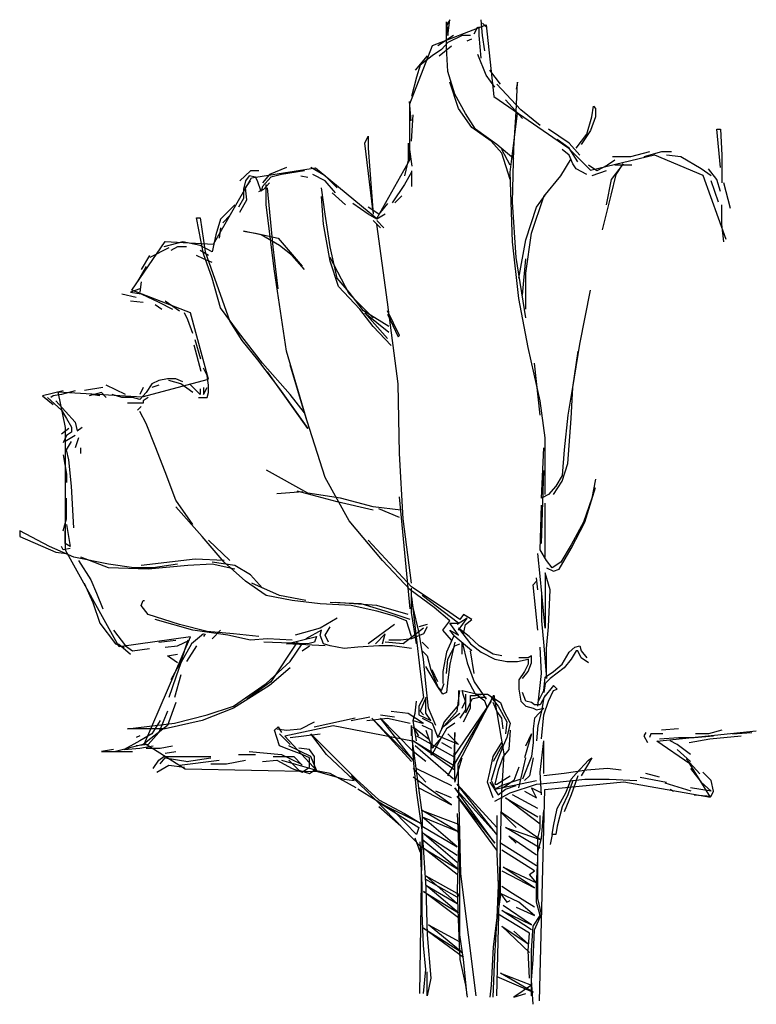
# Model space of a CAD drawing. Extents: x 40.6 to 49.8, y 31.4 to 43.7.
import ezdxf

# ---------------------------------------------------------------- set-up
doc = ezdxf.new("R2010")
doc.units = 0
doc.header["$LTSCALE"] = 40
doc.layers.get('0').update_dxf_attribs({"linetype": 'CONTINUOUS'})
doc.layers.add('TR_OUT', color=7, linetype='CONTINUOUS')

msp = doc.modelspace()

# ---------------------------------------------------------------- linework, layer by layer
at = {"color": 0}
for p, q in [((45.953, 43.708), (45.909, 43.637)), ((45.909, 43.682), (45.927, 43.513)), ((45.909, 43.363), (45.909, 43.682)), ((45.927, 43.513), (45.953, 43.708)), ((46.254, 43.531), (46.299, 43.62)), ((46.316, 43.513), (46.316, 43.62)), ((46.361, 43.513), (46.343, 43.708)), ((46.361, 43.664), (46.405, 43.62)), ((45.997, 43.513), (45.803, 43.381)), ((46.104, 43.513), (45.927, 43.425)), ((46.21, 43.513), (46.104, 43.513)), ((46.343, 43.23), (46.316, 43.513)), ((46.387, 43.319), (46.361, 43.513)), ((45.82, 43.257), (45.971, 43.381)), ((45.927, 43.425), (45.847, 43.336)), ((45.927, 43.062), (45.909, 43.363)), ((46.166, 43.443), (46.228, 43.469)), ((45.67, 43.257), (45.519, 43.079)), ((45.732, 43.257), (45.581, 43.141)), ((45.847, 43.336), (45.732, 43.257)), ((46.405, 43.017), (46.299, 43.274)), ((45.581, 43.141), (45.537, 42.991)), ((46.015, 42.778), (45.927, 43.062)), ((46.511, 42.867), (46.405, 43.017)), ((46.582, 42.902), (46.449, 43.079)), ((45.537, 42.991), (45.475, 42.752)), ((46.059, 42.601), (45.953, 42.929)), ((46.839, 42.583), (46.538, 42.902)), ((46.794, 42.929), (46.777, 42.84)), ((46.777, 42.557), (46.794, 42.929)), ((46.148, 42.539), (46.015, 42.778)), ((45.446, 42.687), (45.464, 42.448)), ((46.856, 42.477), (46.644, 42.707)), ((47.724, 42.495), (47.742, 42.628)), ((47.742, 42.628), (47.769, 42.601)), ((45.475, 42.194), (45.493, 42.521)), ((46.228, 42.362), (46.059, 42.601)), ((46.272, 42.344), (46.148, 42.539)), ((46.706, 41.804), (46.794, 42.539)), ((46.75, 42.105), (46.777, 42.557)), ((47.078, 42.389), (46.839, 42.583)), ((47.769, 42.601), (47.769, 42.495)), ((47.662, 42.282), (47.724, 42.495)), ((47.769, 42.495), (47.707, 42.327)), ((44.89, 42.167), (44.935, 42.256)), ((44.935, 42.256), (44.935, 42.105)), ((46.467, 42.194), (46.228, 42.362)), ((46.538, 42.15), (46.272, 42.344)), ((47.441, 42.167), (47.184, 42.344)), ((47.529, 42.105), (47.662, 42.282)), ((47.707, 42.327), (47.591, 42.15)), ((49.283, 42.344), (49.327, 42.344)), ((49.327, 41.866), (49.283, 42.344)), ((49.327, 42.344), (49.345, 42.017)), ((44.997, 41.308), (44.89, 42.167)), ((45.431, 42.167), (45.431, 41.955)), ((46.6, 42.043), (46.467, 42.194)), ((46.75, 41.972), (46.538, 42.15)), ((47.441, 42.105), (47.29, 42.212)), ((47.574, 42.017), (47.441, 42.167)), ((44.935, 42.105), (44.997, 41.282)), ((45.482, 41.882), (45.452, 42.089)), ((46.706, 41.893), (46.6, 42.088)), ((46.706, 41.716), (46.6, 42.043)), ((46.732, 41.432), (46.75, 42.105)), ((47.441, 42.017), (47.352, 42.088)), ((47.547, 41.937), (47.441, 42.105)), ((47.485, 41.91), (47.441, 42.017)), ((48.442, 42.061), (48.203, 41.999)), ((48.592, 42.061), (48.371, 41.999)), ((48.716, 42.061), (48.592, 42.061)), ((48.831, 41.999), (48.654, 42.017)), ((49.345, 42.017), (49.345, 41.671)), ((45.431, 41.955), (45.386, 41.76)), ((47.335, 41.76), (47.467, 41.972)), ((47.529, 41.848), (47.485, 41.91)), ((47.786, 41.822), (47.68, 41.893)), ((47.919, 41.893), (47.786, 41.822)), ((48.008, 41.955), (47.919, 41.893)), ((48.114, 41.91), (47.963, 41.716)), ((48.203, 41.999), (47.981, 41.999)), ((48.22, 41.893), (48.008, 41.893)), ((48.025, 41.778), (48.114, 41.91)), ((49.088, 41.848), (48.831, 41.999)), ((43.465, 41.822), (43.332, 41.698)), ((43.571, 41.822), (43.465, 41.822)), ((43.704, 41.778), (43.615, 41.671)), ((43.916, 41.866), (43.704, 41.778)), ((43.854, 41.778), (43.721, 41.742)), ((44.138, 41.822), (43.854, 41.778)), ((44.395, 41.76), (44.217, 41.866)), ((44.395, 41.698), (44.244, 41.778)), ((45.475, 41.804), (45.386, 41.654)), ((45.475, 41.822), (45.475, 41.627)), ((46.732, 40.936), (46.706, 41.804)), ((47.662, 41.778), (47.529, 41.848)), ((47.901, 41.822), (47.724, 41.76)), ((47.963, 41.521), (48.025, 41.778)), ((49.212, 41.76), (49.088, 41.848)), ((49.283, 41.716), (49.177, 41.848)), ((43.403, 41.698), (43.376, 41.592)), ((43.447, 41.76), (43.403, 41.698)), ((43.403, 41.609), (43.465, 41.698)), ((43.527, 41.742), (43.447, 41.76)), ((43.553, 41.698), (43.527, 41.742)), ((43.598, 41.565), (43.553, 41.698)), ((43.721, 41.742), (43.615, 41.627)), ((43.633, 41.592), (43.704, 41.671)), ((43.659, 41.397), (43.659, 41.654)), ((44.093, 41.76), (44.182, 41.742)), ((44.545, 41.609), (44.395, 41.76)), ((44.527, 41.547), (44.395, 41.698)), ((45.386, 41.654), (45.234, 41.424)), ((47.122, 41.503), (47.335, 41.76)), ((47.963, 41.716), (47.901, 41.397)), ((49.301, 41.432), (49.212, 41.698)), ((49.327, 41.565), (49.283, 41.716)), ((49.451, 41.353), (49.371, 41.671)), ((43.376, 41.592), (43.376, 41.476)), ((43.42, 41.459), (43.403, 41.609)), ((43.571, 41.565), (43.633, 41.592)), ((43.615, 41.627), (43.598, 41.565)), ((43.748, 40.874), (43.677, 41.609)), ((44.395, 41.282), (44.35, 41.609)), ((44.483, 41.547), (44.651, 41.397)), ((47.034, 41.37), (47.14, 41.521)), ((47.857, 41.087), (47.963, 41.521)), ((43.27, 41.397), (43.093, 41.22)), ((43.376, 41.476), (43.314, 41.37)), ((43.332, 41.308), (43.42, 41.459)), ((43.766, 40.573), (43.659, 41.397)), ((44.377, 41.158), (44.35, 41.503)), ((44.935, 41.282), (44.74, 41.414)), ((45.174, 41.414), (45.068, 41.282)), ((45.264, 41.424), (45.354, 41.51)), ((46.777, 40.741), (46.732, 41.432)), ((46.972, 41.043), (47.122, 41.503)), ((49.345, 41.158), (49.345, 41.397)), ((44.457, 40.874), (44.395, 41.282)), ((45.068, 41.282), (44.935, 41.37)), ((45.041, 41.22), (44.935, 41.282)), ((45.147, 41.282), (45.041, 41.22)), ((46.901, 40.963), (47.034, 41.37)), ((42.792, 41.237), (42.836, 41.237)), ((42.88, 40.786), (42.792, 41.237)), ((42.836, 41.237), (42.898, 40.812)), ((43.093, 41.22), (43.031, 41.025)), ((43.208, 41.264), (43.119, 41.175)), ((44.457, 40.697), (44.377, 41.158)), ((45.085, 41.113), (44.997, 41.202)), ((45.041, 41.202), (45.13, 41.113)), ((45.174, 40.184), (45.041, 41.158)), ((49.371, 40.936), (49.345, 41.158)), ((43.093, 41.113), (43.075, 40.981)), ((43.376, 41.069), (43.527, 41.043)), ((43.598, 41.025), (43.376, 41.069)), ((43.527, 41.043), (43.81, 40.981)), ((46.901, 40.547), (46.972, 41.043)), ((42.623, 40.936), (42.384, 40.874)), ((42.836, 40.892), (42.623, 40.936)), ((43.031, 41.025), (42.986, 40.812)), ((43.828, 40.892), (43.598, 41.025)), ((43.81, 40.981), (44.111, 40.635)), ((46.812, 40.228), (46.732, 40.936)), ((46.812, 40.485), (46.901, 40.963)), ((42.212, 40.747), (42.449, 40.867)), ((42.553, 40.874), (42.473, 40.83)), ((42.668, 40.874), (42.553, 40.874)), ((42.986, 40.812), (42.836, 40.892)), ((42.942, 40.768), (42.836, 40.83)), ((42.986, 40.485), (42.88, 40.786)), ((42.898, 40.812), (43.208, 39.944)), ((43.81, 40.352), (43.748, 40.874)), ((43.987, 40.768), (43.828, 40.892)), ((44.545, 40.485), (44.457, 40.874)), ((42.207, 40.768), (42.101, 40.591)), ((42.88, 40.724), (42.792, 40.768)), ((42.986, 40.679), (42.88, 40.724)), ((44.138, 40.591), (43.987, 40.768)), ((44.696, 40.29), (44.457, 40.741)), ((44.563, 40.378), (44.457, 40.697)), ((46.901, 39.989), (46.777, 40.741)), ((46.856, 40.272), (46.901, 40.724)), ((42.062, 40.443), (42.167, 40.631)), ((43.916, 39.572), (43.766, 40.573)), ((46.901, 40.095), (46.901, 40.547)), ((42.101, 40.44), (42.083, 40.308)), ((43.093, 40.113), (42.986, 40.485)), ((44.696, 40.308), (44.545, 40.485)), ((41.862, 40.29), (42.039, 40.246)), ((42.083, 40.352), (41.968, 40.308)), ((41.968, 40.308), (42.101, 40.29)), ((42.101, 40.29), (42.322, 40.184)), ((44.828, 40.095), (44.563, 40.378)), ((44.873, 40.077), (44.696, 40.308)), ((44.997, 39.989), (44.696, 40.29)), ((47.574, 39.661), (47.707, 40.334)), ((41.968, 40.201), (42.127, 40.184)), ((42.322, 40.184), (42.491, 40.095)), ((42.402, 40.201), (42.579, 40.077)), ((45.307, 39.165), (45.174, 40.184)), ((46.927, 39.617), (46.812, 40.228)), ((42.278, 40.157), (42.358, 40.095)), ((42.685, 39.962), (42.641, 40.051)), ((43.314, 39.812), (43.093, 40.113)), ((44.997, 39.882), (44.828, 40.095)), ((45.192, 39.882), (44.873, 40.077)), ((44.89, 40.051), (45.192, 39.812)), ((45.174, 39.732), (44.89, 40.051)), ((45.324, 39.767), (45.174, 40.077)), ((42.747, 39.794), (42.685, 39.962)), ((43.208, 39.944), (43.358, 39.705)), ((45.174, 40.033), (45.307, 39.75)), ((43.615, 39.422), (43.314, 39.812)), ((45.218, 39.643), (44.997, 39.882)), ((42.77, 39.717), (42.841, 39.478)), ((43.358, 39.705), (43.553, 39.466)), ((45.307, 39.75), (45.324, 39.767)), ((42.757, 39.65), (42.845, 39.322)), ((44.182, 38.669), (43.916, 39.572)), ((47.078, 38.953), (46.927, 39.617)), ((47.485, 39.121), (47.574, 39.661)), ((47.547, 39.572), (47.485, 39.147)), ((43.553, 39.466), (43.828, 39.103)), ((42.924, 39.271), (42.88, 39.36)), ((43.961, 39.032), (43.615, 39.422)), ((44.182, 38.607), (43.677, 39.316)), ((44.138, 38.802), (43.961, 39.404)), ((47.078, 38.775), (47.007, 39.422)), ((42.322, 39.209), (42.234, 39.165)), ((42.429, 39.227), (42.322, 39.209)), ((42.535, 39.227), (42.429, 39.227)), ((42.597, 39.165), (42.446, 39.209)), ((42.623, 39.192), (42.535, 39.227)), ((42.942, 39.147), (42.924, 39.271)), ((41.127, 39.077), (40.87, 39.015)), ((41.277, 39.077), (41.109, 39.032)), ((41.623, 39.121), (41.393, 39.082)), ((41.906, 39.032), (41.667, 39.147)), ((42.127, 39.121), (42.083, 39.032)), ((42.234, 39.165), (42.163, 39.059)), ((42.322, 39.147), (42.234, 39.121)), ((42.747, 39.059), (42.597, 39.165)), ((42.836, 39.032), (42.703, 39.165)), ((42.836, 39.103), (42.836, 39.032)), ((42.88, 39.032), (42.924, 39.121)), ((42.88, 39.121), (42.88, 39.032)), ((42.942, 39.059), (42.942, 39.147)), ((43.828, 39.103), (44.182, 38.607)), ((45.324, 38.297), (45.307, 39.165)), ((47.485, 39.147), (47.423, 38.775)), ((47.467, 38.731), (47.485, 39.121)), ((40.87, 39.015), (41.003, 38.908)), ((40.932, 38.997), (41.109, 38.837)), ((41.003, 39.015), (40.976, 38.997)), ((41.109, 39.032), (41.003, 39.015)), ((41.038, 38.953), (41.277, 38.687)), ((41.605, 39.059), (41.454, 39.015)), ((41.587, 39.015), (41.472, 39.032)), ((41.667, 38.997), (41.605, 39.059)), ((41.862, 38.997), (41.738, 39.032)), ((41.995, 38.997), (41.862, 38.997)), ((42.083, 38.97), (41.995, 38.997)), ((42.163, 39.059), (42.083, 38.97)), ((42.189, 38.997), (42.127, 38.953)), ((42.127, 38.953), (42.127, 38.926)), ((42.818, 38.997), (42.924, 38.997)), ((42.924, 38.997), (42.942, 39.059)), ((44.138, 38.802), (43.961, 39.032)), ((47.14, 38.492), (47.078, 38.953)), ((41.109, 38.837), (41.171, 38.731)), ((42.127, 38.926), (41.933, 38.926)), ((42.101, 38.882), (42.057, 38.837)), ((42.163, 38.669), (42.083, 38.82)), ((41.171, 38.731), (41.233, 38.625)), ((44.395, 37.996), (44.138, 38.802)), ((47.423, 38.775), (47.379, 38.341)), ((47.423, 38.173), (47.467, 38.731)), ((41.198, 38.607), (41.109, 38.536)), ((41.233, 38.625), (41.233, 38.563)), ((41.277, 38.687), (41.304, 38.581)), ((41.304, 38.581), (41.366, 38.625)), ((42.278, 38.386), (42.163, 38.669)), ((41.171, 38.519), (41.127, 38.43)), ((41.277, 38.519), (41.153, 38.448)), ((41.233, 38.563), (41.171, 38.519)), ((41.171, 38.341), (41.233, 38.448)), ((41.322, 38.492), (41.277, 38.368)), ((47.14, 37.784), (47.14, 38.492)), ((41.198, 38.218), (41.171, 38.341)), ((41.348, 38.297), (41.348, 38.368)), ((42.402, 38.067), (42.278, 38.386)), ((47.096, 37.739), (47.122, 38.368)), ((47.379, 38.341), (47.352, 38.023)), ((41.127, 38.279), (41.171, 38.04)), ((41.233, 37.89), (41.198, 38.218)), ((45.369, 37.482), (45.324, 38.297)), ((44.182, 37.801), (43.664, 38.089)), ((47.096, 37.173), (47.122, 38.085)), ((47.352, 37.952), (47.423, 38.173)), ((41.171, 38.04), (41.171, 37.934)), ((42.535, 37.713), (42.402, 38.067)), ((44.696, 37.456), (44.395, 37.996)), ((47.352, 38.023), (47.273, 37.89)), ((47.769, 37.978), (47.724, 37.739)), ((41.26, 37.367), (41.233, 37.89)), ((47.273, 37.89), (47.184, 37.784)), ((47.246, 37.784), (47.352, 37.952)), ((47.636, 37.438), (47.769, 37.872)), ((41.171, 37.482), (41.171, 37.739)), ((42.747, 37.412), (42.535, 37.713)), ((44.119, 37.82), (43.794, 37.792)), ((44.545, 37.695), (44.049, 37.828)), ((44.589, 37.739), (44.182, 37.801)), ((44.997, 37.633), (44.589, 37.739)), ((45.457, 36.358), (45.324, 37.757)), ((47.184, 37.784), (47.096, 37.739)), ((47.724, 37.739), (47.618, 37.438)), ((42.862, 37.261), (42.535, 37.633)), ((44.997, 37.589), (44.545, 37.695)), ((45.342, 37.589), (44.997, 37.633)), ((45.324, 37.5), (45.068, 37.606)), ((47.078, 37.093), (47.096, 37.651)), ((47.14, 37.004), (47.14, 37.677)), ((41.127, 37.332), (41.171, 37.482)), ((45.475, 36.677), (45.369, 37.482)), ((41.171, 37.412), (41.215, 37.137)), ((45.112, 36.96), (44.696, 37.456)), ((47.618, 37.438), (47.467, 37.155)), ((47.467, 37.111), (47.636, 37.438)), ((40.587, 37.332), (40.587, 37.261)), ((40.958, 37.137), (40.587, 37.332)), ((40.587, 37.261), (41.038, 37.066)), ((41.153, 37.173), (41.153, 37.332)), ((43.137, 36.942), (42.862, 37.261)), ((41.26, 37.004), (40.958, 37.137)), ((41.127, 37.093), (41.109, 37.137)), ((41.215, 37.111), (41.127, 37.093)), ((41.215, 37.137), (41.153, 37.173)), ((43.208, 36.96), (42.942, 37.217)), ((45.475, 36.632), (44.935, 37.217)), ((47.317, 36.854), (47.467, 37.111)), ((47.467, 37.155), (47.335, 36.942)), ((41.038, 37.066), (41.171, 37.049)), ((41.694, 36.916), (41.26, 37.004)), ((41.694, 36.871), (41.348, 37.004)), ((42.774, 36.978), (42.101, 36.898)), ((43.137, 36.96), (42.774, 36.978)), ((47.078, 36.765), (47.051, 37.049)), ((47.158, 36.96), (47.078, 37.093)), ((41.322, 36.96), (41.472, 36.721)), ((42.012, 36.871), (41.694, 36.916)), ((42.189, 36.854), (41.694, 36.871)), ((42.251, 36.871), (42.012, 36.871)), ((42.685, 36.898), (42.189, 36.854)), ((42.553, 36.916), (42.251, 36.871)), ((42.986, 36.916), (42.685, 36.898)), ((43.27, 36.898), (42.986, 36.942)), ((43.27, 36.854), (42.986, 36.916)), ((43.403, 36.703), (43.137, 36.942)), ((43.465, 36.783), (43.27, 36.898)), ((45.457, 36.597), (45.112, 36.96)), ((47.228, 36.871), (47.158, 36.96)), ((47.158, 36.871), (47.246, 36.827)), ((47.335, 36.942), (47.228, 36.871)), ((47.246, 36.827), (47.317, 36.854)), ((43.615, 36.615), (43.465, 36.783)), ((47.051, 36.597), (47.034, 36.747)), ((47.14, 36.119), (47.078, 36.765)), ((47.14, 36.809), (47.14, 36.615)), ((47.202, 36.597), (47.14, 36.809)), ((41.392, 36.677), (41.499, 36.437)), ((41.472, 36.721), (41.543, 36.553)), ((43.659, 36.526), (43.403, 36.703)), ((43.828, 36.526), (43.482, 36.677)), ((45.953, 36.313), (45.475, 36.632)), ((45.475, 36.313), (45.475, 36.615)), ((46.989, 36.659), (47.034, 36.703)), ((47.051, 36.092), (46.989, 36.659)), ((47.14, 36.615), (47.14, 36.119)), ((41.543, 36.553), (41.623, 36.358)), ((43.987, 36.464), (43.659, 36.526)), ((44.155, 36.464), (43.828, 36.526)), ((45.758, 36.375), (45.457, 36.597)), ((45.475, 36.508), (45.581, 35.578)), ((45.493, 36.375), (45.475, 36.508)), ((46.059, 36.181), (45.608, 36.526)), ((47.096, 36.57), (47.096, 36.207)), ((47.184, 36.136), (47.202, 36.597)), ((41.499, 36.437), (41.587, 36.181)), ((42.101, 36.402), (42.127, 36.464)), ((42.189, 36.287), (42.101, 36.402)), ((42.127, 36.464), (42.145, 36.464)), ((44.333, 36.42), (43.987, 36.464)), ((44.722, 36.402), (44.333, 36.42)), ((44.846, 36.42), (44.457, 36.437)), ((45.041, 36.402), (44.527, 36.437)), ((45.041, 36.331), (44.722, 36.402)), ((45.147, 36.331), (44.846, 36.42)), ((45.431, 36.287), (45.041, 36.402)), ((45.563, 36.074), (45.493, 36.375)), ((45.953, 36.207), (45.758, 36.375)), ((42.579, 36.163), (42.189, 36.287)), ((44.545, 36.243), (44.333, 36.119)), ((45.262, 36.269), (45.041, 36.331)), ((45.457, 36.225), (45.147, 36.331)), ((45.413, 36.207), (45.262, 36.269)), ((45.537, 35.924), (45.475, 36.313)), ((46.077, 36.225), (45.953, 36.313)), ((46.166, 36.243), (46.042, 36.163)), ((46.059, 36.092), (46.166, 36.243)), ((46.121, 36.287), (46.077, 36.225)), ((46.228, 36.225), (46.121, 36.287)), ((41.587, 36.181), (41.782, 35.924)), ((42.747, 36.092), (42.278, 36.225)), ((42.924, 36.074), (42.579, 36.163)), ((44.333, 36.119), (44.023, 36.03)), ((44.395, 36.03), (44.457, 36.136)), ((45.262, 36.163), (44.935, 35.924)), ((45.625, 36.119), (45.369, 35.924)), ((45.475, 36.012), (45.413, 36.207)), ((45.67, 36.163), (45.563, 36.136)), ((45.67, 36.136), (45.625, 36.048)), ((45.865, 36.092), (45.953, 36.207)), ((45.953, 36.181), (46.059, 36.181)), ((46.059, 36.03), (45.953, 36.181)), ((46.059, 36.119), (46.21, 35.924)), ((46.192, 36.012), (46.059, 36.119)), ((46.121, 36.048), (46.148, 36.163)), ((46.148, 36.163), (46.228, 36.225)), ((47.096, 36.207), (47.122, 35.897)), ((47.158, 35.862), (47.184, 36.136)), ((41.755, 36.092), (41.906, 35.897)), ((42.88, 36.048), (42.73, 35.924)), ((43.181, 36.03), (42.747, 36.092)), ((42.898, 36.048), (42.88, 36.012)), ((43.252, 36.048), (42.924, 36.074)), ((42.986, 35.986), (43.093, 36.092)), ((43.465, 35.968), (43.181, 36.03)), ((43.571, 36.012), (43.252, 36.048)), ((43.916, 35.924), (44.288, 36.012)), ((44.35, 36.092), (44.155, 35.986)), ((44.288, 36.012), (44.262, 35.942)), ((44.333, 36.03), (44.35, 36.092)), ((44.377, 35.924), (44.333, 36.03)), ((44.439, 35.942), (44.395, 36.03)), ((45.147, 36.048), (45.023, 35.924)), ((45.112, 35.924), (45.147, 36.048)), ((45.625, 36.048), (45.475, 35.986)), ((45.625, 35.729), (45.563, 36.074)), ((45.971, 35.968), (45.865, 36.092)), ((45.997, 36.012), (45.909, 35.818)), ((45.953, 36.092), (46.059, 36.03)), ((46.015, 36.012), (45.953, 36.092)), ((46.228, 35.835), (46.015, 36.012)), ((46.316, 35.897), (46.192, 36.012)), ((41.782, 35.924), (41.888, 35.88)), ((41.817, 35.924), (41.968, 35.791)), ((41.906, 35.897), (41.995, 35.835)), ((42.322, 35.942), (42.535, 35.968)), ((42.402, 35.88), (42.553, 35.897)), ((42.553, 35.897), (42.703, 35.968)), ((42.685, 35.968), (42.597, 35.702)), ((42.73, 35.924), (42.597, 35.685)), ((42.792, 35.897), (42.668, 35.702)), ((43.677, 35.986), (43.465, 35.968)), ((44.182, 35.924), (43.633, 35.942)), ((43.987, 35.968), (43.677, 35.986)), ((44.049, 35.942), (43.721, 35.446)), ((44.395, 35.897), (43.916, 35.924)), ((43.961, 35.702), (44.111, 35.924)), ((44.111, 35.835), (44.2, 35.897)), ((44.262, 35.942), (44.182, 35.924)), ((44.457, 35.897), (44.377, 35.924)), ((44.634, 35.862), (44.457, 35.897)), ((44.802, 35.88), (44.634, 35.862)), ((45.068, 35.897), (44.802, 35.88)), ((45.236, 35.897), (45.068, 35.897)), ((45.369, 35.924), (45.147, 35.942)), ((45.342, 35.968), (45.192, 35.968)), ((45.475, 35.862), (45.236, 35.897)), ((45.475, 35.986), (45.342, 35.968)), ((45.687, 35.862), (45.608, 35.942)), ((46.015, 35.942), (45.953, 35.667)), ((45.971, 35.818), (46.015, 35.897)), ((46.015, 35.897), (46.077, 35.924)), ((46.104, 35.942), (46.166, 35.685)), ((46.104, 35.791), (46.104, 35.942)), ((46.21, 35.924), (46.343, 35.818)), ((46.493, 35.791), (46.316, 35.897)), ((47.096, 35.552), (47.078, 35.88)), ((47.122, 35.897), (47.158, 35.49)), ((47.441, 35.818), (47.512, 35.88)), ((47.512, 35.88), (47.574, 35.897)), ((47.574, 35.897), (47.591, 35.835)), ((41.995, 35.835), (42.207, 35.862)), ((42.429, 35.773), (42.553, 35.791)), ((42.553, 35.685), (42.429, 35.773)), ((45.608, 35.835), (45.67, 35.773)), ((45.67, 35.773), (45.714, 35.596)), ((45.909, 35.818), (45.865, 35.578)), ((45.927, 35.729), (45.971, 35.818)), ((46.254, 35.552), (46.21, 35.835)), ((46.343, 35.818), (46.511, 35.729)), ((46.6, 35.773), (46.493, 35.791)), ((46.927, 35.747), (46.812, 35.747)), ((46.972, 35.773), (46.927, 35.747)), ((46.972, 35.685), (46.972, 35.773)), ((47.158, 35.49), (47.158, 35.862)), ((47.352, 35.667), (47.441, 35.818)), ((47.529, 35.835), (47.467, 35.729)), ((47.547, 35.835), (47.529, 35.835)), ((47.591, 35.747), (47.547, 35.835)), ((47.591, 35.835), (47.662, 35.747)), ((47.68, 35.685), (47.591, 35.747)), ((42.597, 35.702), (42.473, 35.472)), ((42.597, 35.685), (42.535, 35.508)), ((43.659, 35.428), (43.961, 35.702)), ((43.961, 35.623), (43.704, 35.401)), ((45.652, 35.428), (45.625, 35.729)), ((45.803, 35.384), (45.652, 35.64)), ((45.909, 35.552), (45.927, 35.729)), ((45.953, 35.667), (45.927, 35.472)), ((46.166, 35.685), (46.254, 35.446)), ((46.511, 35.729), (46.662, 35.702)), ((46.662, 35.702), (46.794, 35.702)), ((46.794, 35.702), (46.927, 35.729)), ((46.927, 35.667), (46.883, 35.578)), ((46.927, 35.729), (46.927, 35.667)), ((46.927, 35.578), (46.972, 35.685)), ((47.379, 35.623), (47.202, 35.49)), ((47.246, 35.578), (47.352, 35.667)), ((47.467, 35.729), (47.379, 35.623)), ((42.535, 35.508), (42.446, 35.251)), ((42.597, 35.534), (42.517, 35.251)), ((45.581, 35.578), (45.625, 35.251)), ((45.714, 35.596), (45.803, 35.384)), ((45.803, 35.446), (45.732, 35.596)), ((45.865, 35.578), (45.865, 35.428)), ((46.883, 35.578), (46.812, 35.472)), ((46.856, 35.49), (46.927, 35.578)), ((47.051, 35.144), (47.096, 35.552)), ((47.122, 35.339), (47.14, 35.508)), ((47.14, 35.508), (47.246, 35.578)), ((43.252, 35.144), (43.659, 35.428)), ((43.704, 35.401), (43.252, 35.118)), ((43.721, 35.446), (43.42, 35.233)), ((45.687, 35.118), (45.652, 35.428)), ((45.865, 35.295), (45.803, 35.384)), ((45.803, 35.384), (45.847, 35.339)), ((45.847, 35.339), (45.882, 35.428)), ((45.927, 35.472), (45.909, 35.313)), ((46.272, 35.295), (46.166, 35.49)), ((46.254, 35.446), (46.405, 35.233)), ((46.812, 35.472), (46.812, 35.357)), ((47.14, 35.428), (47.122, 35.313)), ((47.246, 35.401), (47.122, 35.251)), ((47.202, 35.49), (47.14, 35.428)), ((47.29, 35.357), (47.246, 35.401)), ((45.909, 35.313), (45.865, 35.295)), ((46.042, 35.083), (46.077, 35.339)), ((46.059, 35.339), (46.059, 35.162)), ((46.104, 35.339), (46.299, 35.295)), ((46.121, 35.277), (46.104, 35.339)), ((46.148, 35.206), (46.121, 35.277)), ((46.148, 35.295), (46.148, 35.1)), ((46.21, 35.277), (46.272, 35.277)), ((46.21, 35.118), (46.21, 35.277)), ((46.387, 35.206), (46.272, 35.295)), ((46.272, 35.277), (46.361, 35.295)), ((46.299, 35.295), (46.423, 35.295)), ((46.423, 35.295), (46.582, 35.189)), ((46.812, 35.357), (46.839, 35.206)), ((46.901, 35.206), (46.856, 35.313)), ((47.051, 35.189), (47.122, 35.339)), ((47.14, 35.277), (47.078, 35.162)), ((47.184, 35.206), (47.246, 35.339)), ((47.246, 35.339), (47.29, 35.357)), ((42.535, 35.189), (42.429, 34.905)), ((42.924, 35.038), (43.252, 35.144)), ((45.519, 35.056), (45.537, 35.206)), ((45.625, 35.251), (45.563, 35.144)), ((45.563, 35.144), (45.563, 35.038)), ((45.652, 35.251), (45.581, 35.083)), ((45.652, 35.056), (45.652, 35.251)), ((45.927, 34.277), (46.467, 35.206)), ((46.059, 35.162), (45.971, 35.056)), ((46.467, 35.206), (45.997, 34.516)), ((46.104, 35.118), (46.148, 35.206)), ((46.228, 35.233), (46.148, 35.056)), ((46.316, 35.251), (46.228, 35.233)), ((46.405, 35.251), (46.316, 35.251)), ((46.423, 35.118), (46.387, 35.206)), ((46.467, 35.251), (46.555, 35.144)), ((46.538, 35.083), (46.493, 35.189)), ((46.555, 35.144), (46.662, 34.95)), ((46.582, 35.189), (46.617, 35.1)), ((46.839, 35.206), (46.901, 35.144)), ((46.972, 35.189), (46.901, 35.206)), ((46.901, 35.144), (46.989, 35.118)), ((47.007, 35.162), (46.972, 35.189)), ((47.078, 35.162), (47.007, 35.162)), ((47.122, 35.251), (47.096, 35.083)), ((47.122, 35.038), (47.184, 35.206)), ((42.429, 35.083), (42.322, 34.817)), ((42.517, 34.932), (42.924, 35.038)), ((43.252, 35.118), (42.862, 34.967)), ((44.722, 34.967), (44.952, 35.012)), ((45.085, 35.038), (45.262, 35.012)), ((45.218, 35.083), (45.431, 35.056)), ((45.431, 35.056), (45.625, 34.932)), ((45.493, 34.967), (45.519, 35.056)), ((45.563, 35.038), (45.714, 34.967)), ((45.581, 35.083), (45.625, 35.038)), ((45.714, 34.967), (45.652, 35.056)), ((45.776, 34.905), (45.687, 35.118)), ((45.847, 34.861), (46.042, 35.083)), ((45.971, 35.056), (45.882, 34.95)), ((45.997, 34.994), (46.077, 35.056)), ((46.148, 35.1), (46.077, 34.994)), ((46.121, 34.95), (46.21, 35.118)), ((46.6, 34.994), (46.538, 35.083)), ((46.617, 35.1), (46.706, 34.932)), ((46.989, 35.118), (47.034, 35.1)), ((47.122, 35.118), (47.007, 34.994)), ((47.034, 35.1), (47.122, 35.118)), ((47.096, 35.083), (47.051, 34.905)), ((47.096, 34.737), (47.122, 35.038)), ((41.933, 34.861), (42.517, 34.932)), ((42.429, 34.905), (42.127, 34.666)), ((42.34, 34.967), (42.234, 34.799)), ((42.862, 34.967), (42.402, 34.861)), ((43.766, 34.843), (43.81, 34.888)), ((43.81, 34.888), (43.854, 34.817)), ((44.093, 34.861), (44.262, 34.95)), ((44.258, 34.885), (44.769, 34.997)), ((44.917, 34.967), (45.174, 34.994)), ((44.979, 34.994), (45.493, 34.471)), ((45.475, 34.454), (44.979, 34.994)), ((45.085, 34.994), (45.493, 34.578)), ((45.493, 34.471), (45.085, 34.994)), ((45.174, 34.994), (45.457, 34.932)), ((45.475, 34.905), (45.493, 34.471)), ((45.475, 34.773), (45.475, 34.905)), ((45.537, 34.711), (45.493, 34.967)), ((45.493, 34.967), (45.608, 34.932)), ((45.493, 34.888), (45.687, 34.737)), ((45.563, 34.773), (45.493, 34.888)), ((45.608, 34.994), (45.732, 34.932)), ((45.732, 34.843), (45.608, 34.905)), ((45.732, 34.932), (45.803, 34.755)), ((45.803, 34.755), (45.865, 34.888)), ((45.882, 34.95), (45.847, 34.861)), ((45.865, 34.888), (45.927, 34.932)), ((46.015, 34.932), (45.909, 34.861)), ((45.927, 34.932), (45.997, 34.994)), ((46.617, 34.861), (46.6, 34.994)), ((46.662, 34.95), (46.644, 34.799)), ((46.706, 34.932), (46.662, 34.755)), ((47.007, 34.994), (46.989, 34.861)), ((47.051, 34.905), (47.034, 34.711)), ((42.402, 34.861), (41.933, 34.861)), ((42.083, 34.773), (42.039, 34.755)), ((42.234, 34.799), (42.083, 34.711)), ((42.322, 34.817), (42.189, 34.666)), ((43.792, 34.755), (43.766, 34.843)), ((43.792, 34.861), (43.916, 34.843)), ((43.872, 34.755), (43.828, 34.799)), ((43.916, 34.843), (44.093, 34.861)), ((43.961, 34.755), (44.333, 34.799)), ((44.217, 34.799), (44.439, 34.578)), ((44.412, 34.542), (44.217, 34.799)), ((45.537, 34.773), (45.997, 34.516)), ((45.652, 34.843), (45.714, 34.666)), ((45.732, 34.622), (45.732, 34.843)), ((46.059, 34.666), (45.803, 34.773)), ((45.909, 34.861), (45.847, 34.755)), ((45.927, 34.799), (46.059, 34.666)), ((46.015, 34.817), (45.997, 34.409)), ((46.015, 34.56), (46.015, 34.817)), ((46.706, 34.843), (46.688, 34.604)), ((46.972, 34.799), (46.883, 34.498)), ((46.901, 34.649), (46.972, 34.799)), ((46.989, 34.861), (46.989, 34.693)), ((48.397, 34.817), (48.371, 34.773)), ((48.371, 34.773), (48.415, 34.693)), ((48.459, 34.799), (48.442, 34.755)), ((48.61, 34.799), (48.459, 34.799)), ((48.805, 34.861), (48.592, 34.843)), ((49, 34.755), (49.239, 34.773)), ((49.177, 34.799), (49.017, 34.799)), ((49.345, 34.843), (49.177, 34.799)), ((49.194, 34.737), (49.584, 34.773)), ((49.478, 34.799), (49.717, 34.817)), ((42.127, 34.666), (41.782, 34.578)), ((42.083, 34.711), (41.888, 34.604)), ((42.189, 34.666), (42.039, 34.649)), ((42.083, 34.622), (42.251, 34.649)), ((42.34, 34.622), (42.491, 34.649)), ((43.828, 34.649), (43.792, 34.755)), ((43.943, 34.604), (43.828, 34.649)), ((43.961, 34.666), (43.872, 34.755)), ((44.217, 34.516), (43.943, 34.649)), ((45.493, 34.711), (45.997, 34.409)), ((46.015, 34.347), (45.493, 34.711)), ((45.997, 34.232), (45.519, 34.649)), ((45.714, 34.666), (45.714, 34.542)), ((45.847, 34.755), (45.732, 34.622)), ((45.732, 34.542), (45.847, 34.755)), ((45.847, 34.693), (45.971, 34.622)), ((46.493, 34.516), (46.6, 34.693)), ((46.6, 34.649), (46.493, 34.454)), ((46.617, 34.649), (46.538, 34.454)), ((46.662, 34.755), (46.617, 34.649)), ((46.989, 34.693), (46.972, 34.516)), ((47.078, 34.321), (47.122, 34.711)), ((47.122, 34.303), (47.122, 34.711)), ((48.566, 34.737), (48.805, 34.755)), ((48.787, 34.666), (48.698, 34.711)), ((48.955, 34.542), (48.787, 34.666)), ((48.805, 34.755), (49, 34.755)), ((48.938, 34.693), (49.194, 34.737)), ((41.755, 34.604), (41.605, 34.578)), ((41.605, 34.578), (41.995, 34.578)), ((41.888, 34.604), (42.083, 34.622)), ((42.163, 34.622), (42.34, 34.622)), ((42.322, 34.471), (42.384, 34.516)), ((42.384, 34.516), (42.517, 34.516)), ((42.402, 34.56), (42.535, 34.578)), ((42.517, 34.516), (42.703, 34.516)), ((42.703, 34.516), (42.969, 34.516)), ((43.314, 34.542), (43.527, 34.542)), ((43.447, 34.578), (43.854, 34.542)), ((43.748, 34.516), (44.005, 34.516)), ((43.854, 34.542), (44.093, 34.427)), ((44.111, 34.542), (43.943, 34.604)), ((44.005, 34.516), (44.111, 34.409)), ((44.2, 34.604), (44.067, 34.622)), ((44.2, 34.498), (44.111, 34.542)), ((44.262, 34.516), (44.2, 34.604)), ((44.288, 34.347), (44.217, 34.516)), ((44.262, 34.383), (44.262, 34.516)), ((44.758, 34.215), (44.412, 34.542)), ((44.439, 34.578), (44.784, 34.232)), ((45.652, 34.454), (45.493, 34.578)), ((45.714, 34.542), (45.732, 34.542)), ((46.015, 34.215), (46.015, 34.56)), ((46.449, 34.321), (46.493, 34.516)), ((46.617, 34.516), (46.555, 34.347)), ((46.688, 34.604), (46.617, 34.516)), ((46.972, 34.516), (46.856, 34.232)), ((48.955, 34.454), (48.787, 34.604)), ((42.251, 34.365), (42.322, 34.471)), ((42.296, 34.321), (42.446, 34.409)), ((42.34, 34.427), (42.402, 34.498)), ((42.402, 34.498), (42.685, 34.454)), ((42.446, 34.409), (42.641, 34.383)), ((42.579, 34.409), (43.075, 34.471)), ((42.668, 34.454), (42.969, 34.498)), ((42.969, 34.427), (43.164, 34.427)), ((43.164, 34.427), (43.403, 34.471)), ((43.615, 34.454), (43.792, 34.471)), ((43.792, 34.471), (43.987, 34.365)), ((43.854, 34.471), (44.288, 34.347)), ((43.943, 34.471), (44.067, 34.347)), ((44.2, 34.383), (44.2, 34.498)), ((45.493, 34.471), (45.537, 34.064)), ((46.015, 34.197), (46.104, 34.498)), ((46.538, 34.454), (46.467, 34.215)), ((46.812, 34.126), (46.901, 34.498)), ((46.989, 34.498), (46.945, 34.277)), ((47.529, 34.303), (47.68, 34.471)), ((47.724, 34.498), (47.591, 34.277)), ((47.68, 34.471), (47.724, 34.498)), ((49.068, 34.3), (48.901, 34.486)), ((43.987, 34.365), (44.111, 34.321)), ((44.067, 34.347), (44.2, 34.303)), ((44.111, 34.321), (44.2, 34.383)), ((44.2, 34.303), (44.262, 34.347)), ((44.244, 34.347), (44.634, 34.232)), ((44.457, 34.303), (44.244, 34.347)), ((44.784, 34.126), (44.457, 34.303)), ((45.023, 33.976), (44.722, 34.277)), ((45.652, 34.197), (45.493, 34.365)), ((45.537, 34.365), (45.971, 34.153)), ((46.423, 34.197), (46.449, 34.321)), ((46.555, 34.347), (46.511, 34.17)), ((46.538, 34.17), (46.706, 34.277)), ((46.812, 34.383), (46.75, 34.215)), ((46.945, 34.277), (46.883, 34.215)), ((47.096, 34.038), (47.078, 34.321)), ((47.379, 34.303), (47.122, 34.277)), ((47.662, 34.347), (47.379, 34.303)), ((47.467, 34.232), (47.529, 34.303)), ((47.547, 34.277), (47.467, 34.038)), ((47.919, 34.365), (47.662, 34.347)), ((48.087, 34.347), (47.919, 34.365)), ((48.566, 34.259), (48.397, 34.303)), ((48.955, 34.365), (49.088, 34.197)), ((49.212, 34.215), (49.106, 34.321)), ((44.634, 34.232), (44.758, 34.215)), ((44.784, 34.232), (45.068, 33.976)), ((45.971, 33.914), (45.493, 34.259)), ((46.042, 34.17), (46.538, 33.63)), ((46.538, 33.542), (46.042, 34.17)), ((46.493, 34.002), (46.423, 34.197)), ((46.449, 34.197), (46.555, 34.038)), ((46.467, 34.215), (46.511, 34.126)), ((46.511, 34.108), (47.034, 34.215)), ((46.511, 34.17), (46.538, 34.17)), ((46.6, 34.153), (46.511, 34.108)), ((46.839, 34.232), (46.6, 34.153)), ((46.75, 34.215), (46.617, 34.126)), ((46.644, 34.108), (46.777, 34.153)), ((46.706, 34.064), (47.034, 34.17)), ((47.034, 34.17), (47.29, 34.197)), ((47.29, 34.197), (47.636, 34.232)), ((47.397, 34.064), (47.467, 34.232)), ((47.485, 34.215), (47.423, 34.038)), ((47.636, 34.232), (47.937, 34.232)), ((47.937, 34.232), (48.282, 34.215)), ((48.327, 34.259), (48.654, 34.197)), ((48.632, 34.189), (48.957, 34.087)), ((49.088, 34.197), (49.212, 34.082)), ((49.239, 34.082), (49.212, 34.215)), ((45.262, 33.825), (44.802, 34.108)), ((45.537, 34.064), (45.608, 33.568)), ((45.563, 34.126), (45.971, 33.914)), ((45.971, 34.002), (45.776, 34.082)), ((46.015, 34.126), (46.538, 33.542)), ((46.511, 33.435), (46.015, 34.126)), ((46.511, 33.958), (46.706, 34.064)), ((46.555, 34.038), (46.644, 34.108)), ((47.051, 33.869), (46.732, 34.038)), ((46.883, 34.082), (47.034, 34.002)), ((46.972, 34.126), (47.096, 34.064)), ((47.034, 34.002), (46.972, 34.126)), ((47.29, 33.869), (47.397, 34.064)), ((47.423, 34.038), (47.352, 33.887)), ((47.467, 34.038), (47.379, 33.825)), ((48.698, 34.108), (48.743, 34.082)), ((49.212, 34.082), (48.955, 34.126)), ((49, 34.038), (49.212, 34.02)), ((49.212, 34.02), (49.239, 34.082)), ((45.608, 33.373), (45.023, 33.976)), ((45.068, 33.976), (45.386, 33.807)), ((45.085, 33.931), (45.563, 33.63)), ((45.608, 33.674), (45.085, 33.931)), ((46.042, 34.02), (46.511, 33.435)), ((46.538, 33.347), (46.042, 34.02)), ((46.644, 34.002), (47.051, 33.763)), ((47.078, 33.674), (46.644, 34.002)), ((45.342, 33.648), (45.068, 33.887)), ((45.537, 33.542), (45.262, 33.825)), ((45.386, 33.807), (45.608, 33.674)), ((45.608, 33.843), (46.059, 33.674)), ((46.042, 33.586), (45.608, 33.843)), ((46.042, 33.807), (46.059, 33.418)), ((46.538, 33.781), (46.538, 33.497)), ((46.582, 33.825), (46.777, 33.63)), ((47.078, 33.48), (46.582, 33.825)), ((47.078, 33.612), (47.078, 33.781)), ((47.096, 33.497), (47.122, 33.843)), ((47.246, 33.648), (47.29, 33.869)), ((47.352, 33.887), (47.29, 33.648)), ((45.608, 33.763), (46.042, 33.586)), ((46.042, 33.391), (45.608, 33.763)), ((46.077, 33.302), (46.059, 33.674)), ((45.563, 33.63), (45.537, 33.542)), ((45.608, 33.648), (46.042, 33.391)), ((45.608, 33.568), (46.042, 33.285)), ((46.042, 33.196), (45.608, 33.568)), ((45.608, 33.568), (45.652, 32.877)), ((46.644, 33.63), (47.078, 33.48)), ((47.078, 33.373), (46.644, 33.63)), ((47.051, 33.497), (47.078, 33.612)), ((47.228, 33.542), (47.202, 33.418)), ((47.228, 33.542), (47.246, 33.648)), ((47.273, 33.542), (47.228, 33.542)), ((47.29, 33.648), (47.273, 33.542)), ((45.581, 33.329), (45.519, 33.497)), ((45.608, 32.913), (45.581, 33.453)), ((46.059, 33.108), (45.608, 33.48)), ((46.059, 33.418), (46.042, 32.851)), ((46.538, 33.497), (46.538, 33.302)), ((47.034, 33.152), (46.582, 33.435)), ((46.688, 33.524), (46.777, 33.435)), ((47.034, 33.285), (46.688, 33.524)), ((47.051, 33.24), (47.051, 33.497)), ((47.051, 33.329), (47.096, 33.497)), ((45.625, 33.373), (46.059, 33.108)), ((46.042, 33.046), (45.625, 33.373)), ((46.077, 32.7), (46.077, 33.302)), ((46.538, 33.302), (46.555, 32.913)), ((46.582, 32.895), (46.582, 33.347)), ((47.007, 33.09), (46.6, 33.347)), ((47.051, 32.984), (47.051, 33.329)), ((47.034, 32.913), (47.051, 33.24)), ((46.6, 33.09), (47.007, 32.877)), ((46.617, 33.134), (47.034, 32.939)), ((47.007, 32.877), (46.617, 33.134)), ((46.945, 33.046), (47.007, 33.09)), ((47.034, 32.939), (46.945, 33.046)), ((45.652, 33.028), (46.077, 32.789)), ((46.042, 32.683), (45.652, 33.028)), ((46.042, 32.762), (45.652, 32.984)), ((47.051, 32.745), (47.051, 32.984)), ((45.608, 32.567), (45.608, 32.913)), ((45.625, 32.833), (46.059, 32.567)), ((46.059, 32.505), (45.625, 32.833)), ((45.652, 32.913), (46.042, 32.683)), ((46.059, 32.567), (45.652, 32.913)), ((45.652, 32.877), (45.67, 32.293)), ((46.042, 32.851), (46.059, 32.373)), ((46.555, 32.913), (46.538, 32.505)), ((46.582, 32.762), (46.582, 32.895)), ((46.582, 32.807), (46.662, 32.7)), ((46.812, 32.7), (46.582, 32.807)), ((46.732, 32.807), (46.6, 32.895)), ((47.007, 32.638), (46.732, 32.807)), ((47.034, 32.7), (47.034, 32.913)), ((46.077, 32.789), (46.042, 32.762)), ((46.077, 32.293), (46.077, 32.7)), ((46.538, 32.443), (46.582, 32.762)), ((46.662, 32.7), (46.706, 32.718)), ((47.007, 32.532), (46.812, 32.7)), ((47.078, 32.532), (47.034, 32.7)), ((47.096, 32.55), (47.051, 32.745)), ((45.625, 32.16), (45.608, 32.567)), ((46.6, 32.594), (46.972, 32.417)), ((46.972, 32.355), (46.6, 32.594)), ((46.972, 32.417), (46.617, 32.656)), ((46.777, 32.638), (47.007, 32.532)), ((46.538, 32.505), (46.493, 32.142)), ((46.511, 32.027), (46.538, 32.443)), ((46.945, 32.311), (46.555, 32.55)), ((46.989, 32.399), (47.078, 32.532)), ((47.007, 32.355), (47.096, 32.55)), ((45.625, 32.373), (46.104, 32.071)), ((46.121, 32.01), (45.625, 32.373)), ((45.687, 32.417), (46.077, 32.204)), ((46.104, 32.071), (45.687, 32.417)), ((46.059, 32.373), (46.077, 31.983)), ((46.6, 32.399), (46.927, 32.178)), ((46.945, 32.071), (46.6, 32.399)), ((46.927, 32.178), (46.75, 32.337)), ((46.927, 32.098), (46.945, 32.311)), ((46.972, 32.098), (46.989, 32.399)), ((46.989, 31.983), (47.007, 32.355)), ((45.67, 32.293), (45.714, 31.753)), ((46.121, 31.983), (46.077, 32.293)), ((45.652, 31.859), (45.625, 32.16)), ((46.493, 32.142), (46.467, 31.664)), ((46.945, 31.753), (46.927, 32.098)), ((46.972, 31.531), (46.972, 32.098)), ((46.077, 31.983), (46.148, 31.664)), ((46.166, 31.531), (46.121, 31.983)), ((46.493, 31.514), (46.511, 32.027)), ((46.972, 31.726), (46.989, 31.983)), ((45.625, 31.558), (45.652, 31.859)), ((45.67, 31.531), (45.67, 31.832)), ((46.582, 31.815), (46.972, 31.664)), ((46.989, 31.576), (46.582, 31.815)), ((45.714, 31.753), (45.67, 31.531)), ((46.538, 31.77), (46.989, 31.576)), ((46.989, 31.425), (46.972, 31.726)), ((46.148, 31.664), (46.166, 31.514)), ((46.467, 31.664), (46.449, 31.514)), ((46.972, 31.664), (46.75, 31.514)), ((46.75, 31.514), (46.901, 31.558))]:
    msp.add_line(p, q, dxfattribs=at)
at = {"layer": 'TR_OUT', "color": 0}
for points in [[(45.577, 31.56), (45.609, 33.787), (45.484, 34.708), (44.497, 34.899), (43.893, 34.771), (44.306, 34.326), (42.652, 34.357), (42.145, 34.677), (42.718, 36.011), (41.826, 35.886), (41.158, 37.091), (41.158, 38.62), (41.065, 39.065), (42.114, 39.002), (42.94, 39.224), (42.718, 40.051), (41.985, 40.336), (42.399, 40.941), (43.003, 40.909), (43.479, 41.736), (44.275, 41.861), (45.039, 41.226), (45.452, 41.959), (45.452, 42.657), (45.737, 43.387), (46.404, 43.643), (46.501, 42.751), (47.422, 42.115), (47.707, 41.83), (48.503, 42.021), (49.107, 41.767), (49.395, 40.972)], [(46.279, 31.529), (46.088, 33.054), (46.057, 34.423), (46.501, 35.281), (46.627, 34.548), (46.595, 34.072), (46.533, 31.529)], [(47.071, 31.467), (47.137, 34.104), (48.121, 34.201), (49.204, 34.01), (48.947, 34.423), (48.534, 34.708), (49.774, 34.836)]]:
    msp.add_lwpolyline(points, dxfattribs=at)

doc.saveas('drawing.dxf')
